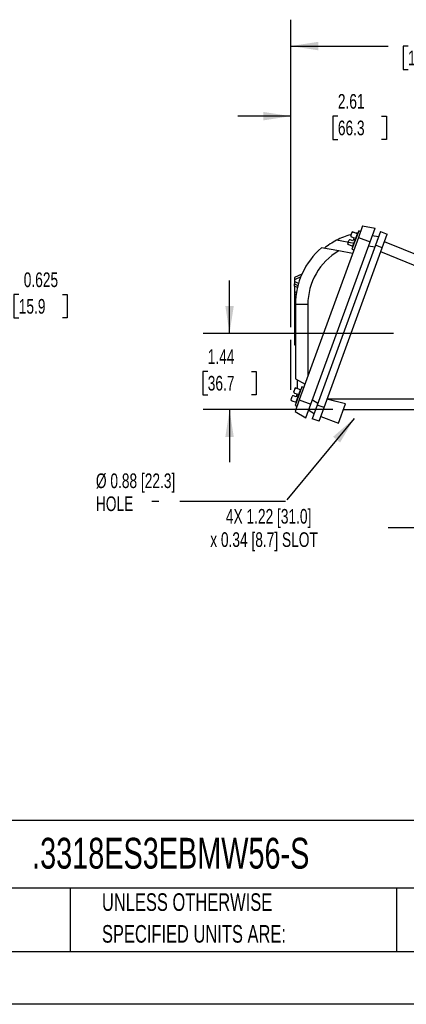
# Model space of a CAD drawing. Header units: inches. Extents: x 0 to 11, y 0 to 8.5.
# Tile 7 of 13: x 6.2 to 8, y 0 to 4.7. Entities that reach past the tile are written whole.
import ezdxf

# ---------------------------------------------------------------- set-up
doc = ezdxf.new("R2010")
doc.units = ezdxf.units.IN
doc.header["$MEASUREMENT"] = 0
doc.linetypes.add('CENTERX2', pattern=[0.8, 0.5, -0.1, 0.1, -0.1])
doc.layers.add('CENTER', color=40, linetype='CENTERX2')
doc.layers.add('DIMENSIONS', color=140, linetype='Continuous', lineweight=25)
doc.layers.add('TEXT', color=140, linetype='Continuous', lineweight=25)
doc.styles.add('SLDTEXTSTYLE0', font='TXT', dxfattribs={"width": 0.7})
doc.dimstyles.new('SLDDIMSTYLE1', dxfattribs={"dimtxt": 0.069444, "dimasz": 0.13, "dimexe": 0, "dimexo": 0.0625, "dimgap": 0.017361, "dimtad": 0, "dimtih": 1, "dimtoh": 1, "dimlfac": 4, "dimrnd": 1e-09, "dimzin": 4, "dimdsep": 46, "dimtxsty": 'SLDTEXTSTYLE0', "dimsah": 1, "dimcen": 0.09, "dimadec": 0, "dimazin": 1, "dimtfac": 1, "dimtofl": 0, "dimtmove": 0, "dimatfit": 3, "dimfxl": 0, "dimfrac": 2, "dimtolj": 1, "dimtzin": 12, "dimarcsym": 0})
doc.dimstyles.new('SLDDIMSTYLE2', dxfattribs={"dimtxt": 0.069444, "dimasz": 0.13, "dimexe": 0, "dimexo": 0.0625, "dimgap": 0.017361, "dimtad": 0, "dimtih": 1, "dimtoh": 1, "dimlfac": 4, "dimrnd": 1e-09, "dimzin": 12, "dimdsep": 46, "dimtxsty": 'SLDTEXTSTYLE0', "dimsah": 1, "dimcen": 0.09, "dimadec": 0, "dimazin": 3, "dimtfac": 1, "dimtmove": 0, "dimatfit": 0, "dimfxl": 0, "dimfrac": 2, "dimtolj": 1, "dimtzin": 12, "dimarcsym": 0})
doc.dimstyles.new('SLDDIMSTYLE3', dxfattribs={"dimtxt": 0.069444, "dimasz": 0.13, "dimexe": 0, "dimexo": 0.0625, "dimgap": 0.017361, "dimtad": 0, "dimtih": 1, "dimtoh": 1, "dimlfac": 4, "dimrnd": 1e-09, "dimzin": 12, "dimdsep": 46, "dimtxsty": 'SLDTEXTSTYLE0', "dimsah": 1, "dimcen": 0.09, "dimadec": 0, "dimazin": 3, "dimtfac": 1, "dimtofl": 0, "dimtmove": 0, "dimatfit": 3, "dimfxl": 0, "dimfrac": 2, "dimtolj": 1, "dimtzin": 12, "dimarcsym": 0})
doc.dimstyles.new('SLDDIMSTYLE4', dxfattribs={"dimtxt": 0.18, "dimasz": 0.13, "dimexe": 0, "dimexo": 0.0625, "dimgap": 0, "dimtad": 0, "dimtih": 1, "dimtoh": 1, "dimdec": 0, "dimrnd": 1e-09, "dimzin": 0, "dimdsep": 46, "dimtxsty": 'Standard', "dimsah": 1, "dimcen": 0.09, "dimadec": 0, "dimazin": 0, "dimtfac": 0.13, "dimtdec": 0, "dimtofl": 0, "dimtmove": 0, "dimatfit": 3, "dimfxl": 0, "dimfrac": 2, "dimtolj": 1, "dimtzin": 0, "dimarcsym": 0})
doc.dimstyles.new('SLDDIMSTYLE7', dxfattribs={"dimtxt": 0.069444, "dimasz": 0.13, "dimexe": 0, "dimexo": 0.0625, "dimgap": 0.017361, "dimtad": 0, "dimtih": 1, "dimtoh": 1, "dimdec": 3, "dimlfac": 2.5, "dimrnd": 1e-09, "dimdsep": 46, "dimtxsty": 'SLDTEXTSTYLE0', "dimsah": 1, "dimcen": 0, "dimadec": 0, "dimazin": 2, "dimtfac": 1, "dimtdec": 3, "dimtofl": 0, "dimtmove": 0, "dimatfit": 3, "dimfxl": 0, "dimfrac": 2, "dimtolj": 1, "dimtzin": 12, "dimarcsym": 0})

# ---------------------------------------------------------------- blocks, each defined once
blk = doc.blocks.new('SW_NOTE_0_2')
at = {"layer": 'TEXT', "color": 0, "linetype": 'CENTERX2', "lineweight": 18, "char_height": 0.083333, "attachment_point": 1, "style": 'SLDTEXTSTYLE0'}
for s, insert in [('UNLESS OTHERWISE', (0, 0.1074)), ('SPECIFIED UNITS ARE:', (0, -0.0431))]:
    blk.add_mtext(s, dxfattribs=dict(at, insert=insert))
blk = doc.blocks.new('_D_9')
at = {"layer": 'DIMENSIONS'}
for p, q in [((8.106, 2.2577), (7.9541, 2.2577)), ((8.4112, 2.2577), (8.106, 2.2577)), ((8.106, 2.2545), (8.106, 2.1327)), ((8.4112, 2.2545), (8.4112, 2.1327))]:
    blk.add_line(p, q, dxfattribs=at)
for points in [[(8.106, 2.2577), (8.236, 2.2377), (8.236, 2.2777)], [(8.4112, 2.2577), (8.2812, 2.2777), (8.2812, 2.2377)]]:
    blk.add_solid(points, dxfattribs=at)
at = {"layer": 'DIMENSIONS', "char_height": 0.069444, "attachment_point": 1, "style": 'SLDTEXTSTYLE0'}
for s, insert in [('4X 1.22 [31.0]', (7.1854, 2.3472)), ('x 0.34 [8.7] SLOT', (7.1114, 2.2368))]:
    blk.add_mtext(s, dxfattribs=dict(at, insert=insert))
blk = doc.blocks.new('_D_10')
at = {"layer": 'DIMENSIONS'}
for p, q in [((7.2028, 3.1795), (7.2028, 3.4295)), ((7.9783, 3.1795), (7.0778, 3.1795)), ((7.0996, 2.9988), (7.0763, 2.9988)), ((7.0763, 2.9988), (7.0763, 2.8884)), ((7.306, 2.9988), (7.3293, 2.9988)), ((7.3293, 2.9988), (7.3293, 2.8884)), ((7.0763, 2.8884), (7.0996, 2.8884)), ((7.3293, 2.8884), (7.306, 2.8884)), ((7.6914, 2.8184), (7.0778, 2.8184)), ((7.2028, 2.8184), (7.2028, 2.5684))]:
    blk.add_line(p, q, dxfattribs=at)
for points in [[(7.2028, 3.1795), (7.2228, 3.3095), (7.1828, 3.3095)], [(7.2028, 2.8184), (7.1828, 2.6884), (7.2228, 2.6884)]]:
    blk.add_solid(points, dxfattribs=at)
at = {"layer": 'DIMENSIONS', "char_height": 0.06944, "attachment_point": 1, "style": 'SLDTEXTSTYLE0'}
for s, insert in [('1.44', (7.0996, 3.1039)), ('36.7', (7.0996, 2.9779))]:
    blk.add_mtext(s, dxfattribs=dict(at, insert=insert))
blk = doc.blocks.new('_D_11')
at = {"layer": 'DIMENSIONS'}
for p, q in [((7.4924, 3.2095), (7.4924, 4.6658)), ((8.8679, 4.0691), (8.8679, 4.6658)), ((7.4924, 4.5408), (7.9539, 4.5408)), ((8.0481, 4.5406), (8.0247, 4.5406)), ((8.0247, 4.5406), (8.0247, 4.4302)), ((8.3122, 4.5406), (8.3356, 4.5406)), ((8.3356, 4.5406), (8.3356, 4.4302)), ((8.8679, 4.5408), (8.4064, 4.5408)), ((8.0247, 4.4302), (8.0481, 4.4302)), ((8.3356, 4.4302), (8.3122, 4.4302)), ((7.4924, 2.9122), (7.4924, 3.1495))]:
    blk.add_line(p, q, dxfattribs=at)
for points in [[(7.4924, 4.5408), (7.6224, 4.5208), (7.6224, 4.5608)], [(8.8679, 4.5408), (8.7379, 4.5608), (8.7379, 4.5208)]]:
    blk.add_solid(points, dxfattribs=at)
at = {"layer": 'DIMENSIONS', "char_height": 0.06944, "attachment_point": 1, "style": 'SLDTEXTSTYLE0'}
for s, insert in [('5.50', (8.077, 4.6457)), ('139.7', (8.0481, 4.5197))]:
    blk.add_mtext(s, dxfattribs=dict(at, insert=insert))
blk = doc.blocks.new('_D_12')
at = {"layer": 'DIMENSIONS'}
for p, q in [((7.4924, 3.2095), (7.4924, 4.3336)), ((8.1453, 3.5238), (8.1453, 4.3336)), ((7.4924, 4.2086), (7.2424, 4.2086)), ((7.7156, 4.2085), (7.6923, 4.2085)), ((7.6923, 4.2085), (7.6923, 4.098)), ((7.9221, 4.2085), (7.9454, 4.2085)), ((7.9454, 4.2085), (7.9454, 4.098)), ((8.1453, 4.2086), (8.3953, 4.2086)), ((7.6923, 4.098), (7.7156, 4.098)), ((7.9454, 4.098), (7.9221, 4.098)), ((7.4924, 2.9121), (7.4924, 3.1495))]:
    blk.add_line(p, q, dxfattribs=at)
for points in [[(7.4924, 4.2086), (7.3624, 4.2286), (7.3624, 4.1886)], [(8.1453, 4.2086), (8.2753, 4.1886), (8.2753, 4.2286)]]:
    blk.add_solid(points, dxfattribs=at)
at = {"layer": 'DIMENSIONS', "char_height": 0.06944, "attachment_point": 1, "style": 'SLDTEXTSTYLE0'}
for s, insert in [('2.61', (7.7156, 4.3135)), ('66.3', (7.7156, 4.1876))]:
    blk.add_mtext(s, dxfattribs=dict(at, insert=insert))
blk = doc.blocks.new('SW_NOTE_0_8')
at = {"layer": 'TEXT', "color": 0, "linetype": 'CENTERX2', "lineweight": 18, "attachment_point": 1, "style": 'SLDTEXTSTYLE0'}
for s, insert, char_height in [('Ø 0.88 [22.3]', (-0.2643, 0.1324), 0.069444), ('HOLE', (-0.2643, 0.0236), 0.06944)]:
    blk.add_mtext(s, dxfattribs=dict(at, insert=insert, char_height=char_height))
blk = doc.blocks.new('SW_CENTERMARKSYMBOL_0')
at = {"layer": 'CENTER', "color": 0}
for p, q in [((0, 0.05), (0, 0.8396)), ((-0.05, 0), (-0.8396, 0)), ((0, 0), (-0.025, 0)), ((0, 0), (0, 0.025)), ((0, 0), (0, -0.025)), ((0, 0), (0.025, 0)), ((0.05, 0), (0.8396, 0)), ((0, -0.05), (0, -0.8396))]:
    blk.add_line(p, q, dxfattribs=at)
blk = doc.blocks.new('_D_22')
at = {"layer": 'DIMENSIONS'}
for p, q in [((5.9016, 3.224), (6.0407, 3.3632)), ((6.0407, 3.3632), (6.1235, 3.3632)), ((6.2048, 3.3632), (6.1815, 3.3632)), ((6.1815, 3.3632), (6.1815, 3.2527)), ((6.4112, 3.3632), (6.4345, 3.3632)), ((6.4345, 3.3632), (6.4345, 3.2527)), ((6.1815, 3.2527), (6.2048, 3.2527)), ((6.4345, 3.2527), (6.4112, 3.2527))]:
    blk.add_line(p, q, dxfattribs=at)
blk.add_solid([(5.9016, 3.224), (6.0077, 3.3018), (5.9794, 3.3301)], dxfattribs=at)
at = {"layer": 'DIMENSIONS', "char_height": 0.06944, "attachment_point": 1, "style": 'SLDTEXTSTYLE0'}
for s, insert in [('%%c', (6.1235, 3.4682)), ('0.625', (6.2284, 3.4682)), ('15.9', (6.2048, 3.3422))]:
    blk.add_mtext(s, dxfattribs=dict(at, insert=insert))

msp = doc.modelspace()

# ---------------------------------------------------------------- linework, layer by layer
for p, q in [((7.83285, 3.68843), (7.81285, 3.63347)), ((7.83285, 3.68843), (7.89191, 3.67801)), ((7.77652, 3.64269), (7.77664, 3.64304)), ((7.78307, 3.66071), (7.78032, 3.65315)), ((7.81421, 3.66597), (7.78223, 3.57811)), ((7.78772, 3.65911), (7.78316, 3.66077)), ((7.80835, 3.65161), (7.78772, 3.65911)), ((7.79766, 3.62224), (7.80835, 3.65161)), ((7.80911, 3.65196), (7.80835, 3.65161)), ((7.82346, 3.6626), (7.81421, 3.66597)), ((7.86834, 3.61327), (7.89191, 3.67801)), ((7.90822, 3.63649), (7.87869, 3.6417)), ((7.91774, 3.66265), (7.89421, 3.59799)), ((7.91774, 3.66265), (7.94949, 3.64917)), ((7.92596, 3.58452), (7.94949, 3.64917)), ((7.81285, 3.63347), (7.53277, 2.86396)), ((7.58827, 2.84376), (7.86834, 3.61327)), ((7.89421, 3.59799), (7.6179, 2.83884)), ((7.79232, 3.60583), (7.70894, 3.62053)), ((7.76412, 3.60866), (7.76175, 3.60215)), ((7.76635, 3.60038), (7.76175, 3.60205)), ((7.76635, 3.60038), (7.78697, 3.59287)), ((7.76819, 3.61982), (7.76833, 3.62016)), ((7.78726, 3.61812), (7.77449, 3.62276)), ((7.77958, 3.63673), (7.79234, 3.63208)), ((7.78697, 3.59287), (7.79766, 3.62224)), ((7.78697, 3.59287), (7.78733, 3.59212)), ((7.7898, 3.6251), (7.78726, 3.61812)), ((7.79234, 3.63208), (7.7898, 3.6251)), ((7.7898, 3.6251), (7.79766, 3.62224)), ((7.79766, 3.62224), (7.79822, 3.62204)), ((7.81285, 3.63347), (7.86834, 3.61327)), ((7.86145, 3.59433), (7.89098, 3.58913)), ((7.92596, 3.58452), (7.89421, 3.59799)), ((8.11576, 3.54069), (7.93639, 3.61316)), ((7.7196, 3.57019), (7.63834, 3.58452)), ((7.65089, 2.82875), (7.92596, 3.58452)), ((7.78558, 3.55855), (7.7196, 3.57019)), ((7.78223, 3.57811), (7.79147, 3.57474)), ((8.11576, 3.48556), (7.91889, 3.5651)), ((7.54541, 3.46012), (7.50959, 3.44342)), ((7.53977, 3.44679), (7.50959, 3.43272)), ((7.50959, 3.44342), (7.50959, 3.43272)), ((7.50959, 3.43272), (7.50959, 3.42492)), ((7.50959, 3.42492), (7.50959, 3.41422)), ((7.52905, 3.41585), (7.50959, 3.42492)), ((7.50959, 3.41422), (7.52639, 3.40638)), ((7.50959, 3.40351), (7.50959, 3.41422)), ((7.50959, 3.40351), (7.50959, 3.37124)), ((7.52399, 3.3968), (7.50959, 3.40351)), ((7.51973, 3.37597), (7.50959, 3.37124)), ((7.50959, 3.37124), (7.50959, 3.36054)), ((7.51792, 3.36442), (7.50959, 3.36054)), ((7.50959, 3.36054), (7.50959, 3.13621)), ((7.51451, 3.31541), (7.51451, 2.98514)), ((7.57357, 3.31541), (7.51451, 3.31541)), ((7.57357, 3.31541), (7.57357, 2.97605)), ((7.50959, 3.13621), (7.50959, 3.1255)), ((7.50959, 3.13621), (7.51451, 3.13391)), ((7.50959, 3.1255), (7.51451, 3.12321)), ((7.51532, 2.96469), (7.56004, 2.93887)), ((7.52436, 2.91704), (7.52436, 2.95948)), ((7.50722, 2.90277), (7.50733, 2.90312)), ((7.51027, 2.89681), (7.52303, 2.89217)), ((7.51376, 2.9208), (7.51101, 2.91324)), ((7.5449, 2.92605), (7.51292, 2.83819)), ((7.51842, 2.9192), (7.51386, 2.92086)), ((7.53904, 2.91169), (7.51842, 2.9192)), ((7.52835, 2.88232), (7.53904, 2.91169)), ((7.5398, 2.91204), (7.53904, 2.91169)), ((7.55415, 2.92269), (7.5449, 2.92605)), ((7.49704, 2.86047), (7.49244, 2.86214)), ((7.49482, 2.86874), (7.49245, 2.86223)), ((7.49704, 2.86047), (7.51767, 2.85296)), ((7.49888, 2.87991), (7.49902, 2.88025)), ((7.51795, 2.8782), (7.50519, 2.88285)), ((7.53277, 2.86396), (7.51277, 2.809)), ((7.51767, 2.85296), (7.52835, 2.88232)), ((7.51767, 2.85296), (7.51802, 2.8522)), ((7.52049, 2.88519), (7.51795, 2.8782)), ((7.52303, 2.89217), (7.52049, 2.88519)), ((7.52049, 2.88519), (7.52835, 2.88232)), ((7.52835, 2.88232), (7.52891, 2.88212)), ((7.53277, 2.86396), (7.58827, 2.84376)), ((7.62112, 2.84771), (7.59516, 2.8627)), ((7.66551, 2.86894), (8.11576, 2.86894)), ((7.51277, 2.809), (7.5647, 2.77902)), ((7.51292, 2.83819), (7.52217, 2.83482)), ((7.5647, 2.77902), (7.58827, 2.84376)), ((7.57792, 2.81533), (7.60389, 2.80034)), ((7.6179, 2.83884), (7.59436, 2.77419)), ((7.65089, 2.82875), (7.6179, 2.83884)), ((7.62735, 2.7641), (7.65089, 2.82875)), ((7.71817, 2.75463), (7.75125, 2.84551)), ((7.74137, 2.81837), (8.11576, 2.81837)), ((7.62735, 2.7641), (7.59436, 2.77419)), ((7.63493, 2.78493), (7.71817, 2.75463))]:
    msp.add_line(p, q)
at = {"color": 7, "linetype": 'Continuous'}
msp.add_line((11.0001, 0.00011), (0.0001, 0.00011), dxfattribs=at)
at = {"flags": 128}
for points in [[(7.77652, 3.64269), (7.77946, 3.65069), (7.78245, 3.65655), (7.7836, 3.65785), (7.78507, 3.65888), (7.78605, 3.65922), (7.78715, 3.65926), (7.78772, 3.65911)], [(7.76635, 3.60038), (7.76558, 3.6008), (7.76498, 3.6014), (7.76434, 3.60258), (7.76394, 3.60479), (7.76502, 3.61088), (7.76833, 3.62016)], [(7.50722, 2.90277), (7.51015, 2.91077), (7.51314, 2.91664), (7.5143, 2.91793), (7.51576, 2.91896), (7.51675, 2.9193), (7.51784, 2.91934), (7.51842, 2.9192)], [(7.49704, 2.86047), (7.49628, 2.86088), (7.49568, 2.86148), (7.49503, 2.86267), (7.49464, 2.86487), (7.49571, 2.87096), (7.49902, 2.88025)], [(7.75125, 2.84551), (7.70816, 2.85587), (7.66504, 2.86764)]]:
    msp.add_lwpolyline(points, dxfattribs=at)
for centre, radius, start, end in [((7.86884, 3.31541), 0.34449, 105.71848, 117.65709), ((7.78126, 3.64135), 0.00492, 164.29338, 250), ((7.86884, 3.31541), 0.34449, 99.80794, 101.01607), ((7.86884, 3.31541), 0.34449, 117.65709, 129.22185), ((7.77281, 3.61814), 0.00492, 70, 155.70662), ((7.86884, 3.31541), 0.35433, 130.58081, 180), ((7.86884, 3.31541), 0.29528, 120.3603, 180), ((7.51195, 2.90144), 0.00492, 164.29338, 250), ((7.5035, 2.87822), 0.00492, 70, 155.70662)]:
    msp.add_arc(centre, radius, start, end)
msp.add_ellipse((7.57357, 2.94904), major_axis=(-0.02094, 0.12601), ratio=0.4382009, start_param=1.2083872, end_param=1.373903)
at = {"layer": 'TEXT'}
for p, q in [((10.75, 0.87111), (0.25, 0.87111)), ((10.75, 0.55), (0.25, 0.55)), ((6.44804, 0.55), (6.44804, 0.25)), ((7.99308, 0.55), (7.99308, 0.25)), ((0.25, 0.25), (10.75, 0.25))]:
    msp.add_line(p, q, dxfattribs=at)

# ---------------------------------------------------------------- block references
at = {"layer": 'CENTER'}
msp.add_blockref('SW_CENTERMARKSYMBOL_0', (8.86786, 3.17953), dxfattribs=at)
at = {"layer": 'TEXT', "linetype": 'CENTERX2', "lineweight": 18}
for name, p in [('SW_NOTE_0_8', (6.83431, 2.38317)), ('SW_NOTE_0_2', (6.59874, 0.41872))]:
    msp.add_blockref(name, p, dxfattribs=at)

# ---------------------------------------------------------------- texts
at = {"layer": 'TEXT', "linetype": 'CENTERX2', "lineweight": 18, "insert": (6.26802, 0.78897), "char_height": 0.1458333, "attachment_point": 1, "style": 'SLDTEXTSTYLE0'}
msp.add_mtext('.3318ES3EBMW56-S', dxfattribs=at)

# ---------------------------------------------------------------- dimensions: what is measured, and where the dimension line sits
at = {"layer": 'DIMENSIONS'}
for base, p1, p2, dimstyle, picture, middle in [((7.49245, 4.54076), (8.86786, 4.01913), (7.49245, 2.86223), 'SLDDIMSTYLE1', '_D_11', (8.18015, 4.54076)), ((7.49242, 4.20862), (8.14528, 3.47377), (7.49242, 2.86215), 'SLDDIMSTYLE2', '_D_12', (7.81885, 4.20862))]:
    dim = msp.add_linear_dim(base=base, p1=p1, p2=p2, dimstyle=dimstyle, dxfattribs=at)
    dim.commit()
    dim.dimension.update_dxf_attribs({"geometry": picture, "text_midpoint": middle, "dimtype": 160})
dim = msp.add_diameter_dim_2p(p1=(5.72484, 3.04726), p2=(5.90161, 3.22404), dimstyle='SLDDIMSTYLE7', dxfattribs=at)
dim.commit()
dim.dimension.update_dxf_attribs({"geometry": '_D_22', "text_midpoint": (6.308, 3.36316), "dimtype": 163})
dim = msp.add_linear_dim(base=(7.2028, 3.17953), p1=(7.74137, 2.81837), p2=(8.02826, 3.17953), angle=90, dimstyle='SLDDIMSTYLE2', dxfattribs=at)
dim.commit()
dim.dimension.update_dxf_attribs({"geometry": '_D_10', "text_midpoint": (7.2028, 2.99895), "dimtype": 160})
dim = msp.add_linear_dim(base=(8.10605, 2.25773), p1=(8.41117, 2.30453), p2=(8.10605, 2.30453), text='4X 1.22 [31.0]\\Px 0.34 [8.7] SLOT', dimstyle='SLDDIMSTYLE3', dxfattribs=at)
dim.commit()
dim.dimension.update_dxf_attribs({"geometry": '_D_9', "text_midpoint": (7.52498, 2.25773), "dimtype": 160})

# ---------------------------------------------------------------- leaders
at = {"layer": 'TEXT', "linetype": 'CENTERX2', "lineweight": 18}
msp.add_leader([(7.79251, 2.77588), (7.46722, 2.38317), (6.83431, 2.38317)], dimstyle='SLDDIMSTYLE4', dxfattribs=at)

doc.saveas('drawing.dxf')
